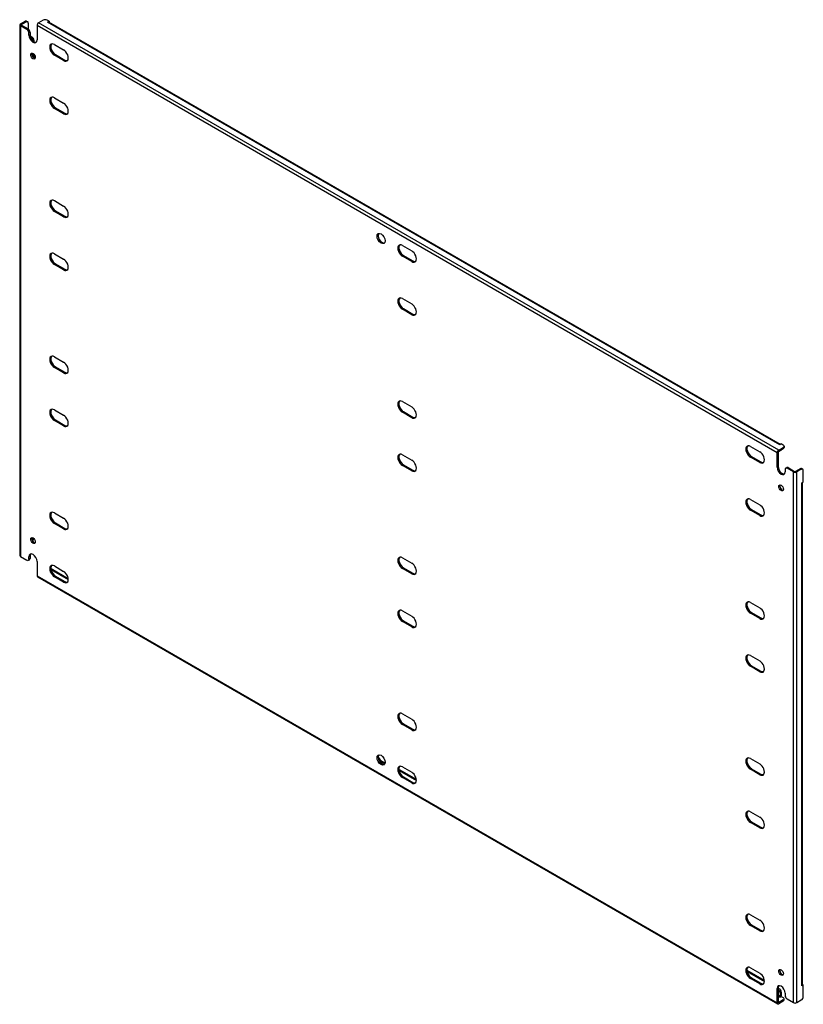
# Model space of a CAD drawing. Header units: inches. Extents: x 301 to 335.6, y 113 to 156.6.
import ezdxf

# ---------------------------------------------------------------- set-up
doc = ezdxf.new("R2010")
doc.units = ezdxf.units.IN
doc.header["$MEASUREMENT"] = 0
doc.layers.add('Visible Edges(ANSI)', color=7, linetype='Continuous', lineweight=25)
doc.layers.add('Visible Tangent Edges(ANSI)', color=7, linetype='Continuous', lineweight=25)

msp = doc.modelspace()

# ---------------------------------------------------------------- linework, layer by layer
at = {"layer": 'Visible Edges(ANSI)'}
for p, q in [((300.969, 156.321), (300.969, 132.867)), ((300.998, 156.362), (301.202, 156.479)), ((301.282, 156.117), (300.998, 156.281)), ((301.046, 156.334), (301.25, 156.452)), ((301.046, 156.309), (301.33, 156.145)), ((301.264, 156.486), (301.312, 156.458)), ((301.338, 156.401), (301.338, 156.14)), ((301.724, 156.292), (301.724, 155.658)), ((301.997, 156.53), (301.794, 156.413)), ((302.262, 156.479), (302.174, 156.53)), ((302.192, 156.439), (302.262, 156.479)), ((302.192, 156.439), (302.192, 156.439)), ((302.192, 156.439), (302.192, 156.439)), ((334.572, 137.778), (302.242, 156.444)), ((302.262, 156.479), (302.262, 156.432)), ((301.37, 155.862), (301.37, 155.964)), ((301.418, 155.992), (301.418, 155.89)), ((301.423, 155.842), (301.497, 155.798)), ((301.441, 155.775), (301.449, 155.771)), ((301.586, 155.645), (301.586, 155.589)), ((302.49, 155.452), (302.902, 155.215)), ((301.538, 155.067), (301.538, 154.906)), ((301.586, 155.031), (301.586, 154.859)), ((302.902, 154.741), (302.49, 154.979)), ((302.538, 155.006), (302.95, 154.769)), ((302.49, 153.105), (302.902, 152.867)), ((302.902, 152.394), (302.49, 152.631)), ((302.538, 152.659), (302.95, 152.421)), ((302.49, 148.553), (302.902, 148.315)), ((302.902, 147.842), (302.49, 148.079)), ((302.538, 148.107), (302.95, 147.869)), ((317.87, 146.573), (318.281, 146.335)), ((302.49, 146.205), (302.902, 145.968)), ((318.281, 145.862), (317.87, 146.099)), ((317.918, 146.127), (318.329, 145.889)), ((302.902, 145.494), (302.49, 145.732)), ((302.538, 145.76), (302.95, 145.522)), ((317.87, 144.225), (318.281, 143.988)), ((318.281, 143.514), (317.87, 143.752)), ((317.918, 143.78), (318.329, 143.542)), ((302.49, 141.653), (302.902, 141.416)), ((302.902, 140.942), (302.49, 141.18)), ((302.538, 141.208), (302.95, 140.97)), ((302.49, 139.306), (302.902, 139.068)), ((317.87, 139.673), (318.281, 139.436)), ((302.902, 138.595), (302.49, 138.832)), ((302.538, 138.86), (302.95, 138.623)), ((318.281, 138.962), (317.87, 139.2)), ((317.918, 139.228), (318.329, 138.99)), ((333.249, 137.693), (333.661, 137.456)), ((334.497, 137.531), (334.701, 137.649)), ((334.497, 137.476), (334.701, 137.593)), ((334.613, 137.802), (334.542, 137.761)), ((334.542, 137.761), (334.542, 137.762)), ((334.542, 137.761), (334.542, 137.761)), ((334.701, 137.751), (334.613, 137.802)), ((334.737, 137.7), (334.737, 137.644)), ((317.87, 137.326), (318.281, 137.088)), ((333.661, 136.982), (333.249, 137.22)), ((333.297, 137.248), (333.709, 137.01)), ((334.427, 136.776), (334.427, 137.41)), ((334.475, 137.438), (334.475, 136.804)), ((334.587, 137.506), (334.538, 137.478)), ((318.281, 136.615), (317.87, 136.852)), ((317.918, 136.88), (318.329, 136.643)), ((334.781, 136.674), (334.781, 136.572)), ((334.807, 136.732), (334.855, 136.759)), ((335.153, 136.562), (334.869, 136.725)), ((334.917, 136.753), (335.201, 136.589)), ((335.448, 136.707), (335.245, 136.589)), ((335.496, 136.679), (335.293, 136.562)), ((335.559, 136.685), (335.511, 136.713)), ((335.585, 136.118), (335.585, 136.628)), ((335.515, 136.078), (335.585, 136.118)), ((335.515, 136.077), (335.515, 136.078)), ((335.515, 136.078), (335.515, 136.077)), ((335.544, 113.889), (335.544, 136.094)), ((333.249, 135.346), (333.661, 135.108)), ((302.49, 134.754), (302.902, 134.516)), ((333.661, 134.635), (333.249, 134.872)), ((333.297, 134.9), (333.709, 134.663)), ((302.902, 134.043), (302.49, 134.28)), ((302.538, 134.308), (302.95, 134.071)), ((301.538, 133.654), (301.538, 133.593)), ((301.56, 133.563), (301.512, 133.536)), ((300.998, 132.827), (301.282, 132.663)), ((301.37, 132.714), (301.37, 132.816)), ((301.418, 132.844), (301.418, 132.742)), ((317.87, 132.774), (318.281, 132.536)), ((301.344, 132.657), (301.392, 132.685)), ((301.724, 132.612), (301.724, 131.979)), ((302.351, 132.295), (303.103, 131.861)), ((302.49, 132.407), (302.902, 132.169)), ((318.281, 132.063), (317.87, 132.3)), ((317.918, 132.328), (318.329, 132.091)), ((301.744, 131.933), (334.448, 113.052)), ((302.341, 132.245), (303.106, 131.803)), ((302.902, 131.695), (302.49, 131.933)), ((302.538, 131.961), (302.95, 131.723)), ((333.249, 130.794), (333.661, 130.556)), ((317.87, 130.427), (318.281, 130.189)), ((333.661, 130.083), (333.249, 130.32)), ((333.297, 130.348), (333.709, 130.111)), ((318.281, 129.715), (317.87, 129.953)), ((317.918, 129.981), (318.329, 129.743)), ((333.249, 128.447), (333.661, 128.209)), ((333.661, 127.735), (333.249, 127.973)), ((333.297, 128.001), (333.709, 127.763)), ((317.87, 125.875), (318.281, 125.637)), ((318.281, 125.163), (317.87, 125.401)), ((317.918, 125.429), (318.329, 125.191)), ((316.798, 123.954), (316.846, 123.926)), ((316.805, 123.902), (316.846, 123.926)), ((317.086, 123.656), (316.864, 123.784)), ((316.913, 123.812), (317.101, 123.703)), ((333.249, 123.895), (333.661, 123.657)), ((317.73, 123.416), (317.714, 123.406)), ((317.721, 123.366), (318.486, 122.924)), ((317.73, 123.416), (318.482, 122.981)), ((317.87, 123.527), (318.281, 123.29)), ((333.661, 123.183), (333.249, 123.421)), ((333.297, 123.449), (333.709, 123.211)), ((318.281, 122.816), (317.87, 123.054)), ((317.918, 123.081), (318.329, 122.844)), ((333.249, 121.547), (333.661, 121.31)), ((333.661, 120.836), (333.249, 121.074)), ((333.297, 121.101), (333.709, 120.864)), ((333.249, 116.995), (333.661, 116.758)), ((333.661, 116.284), (333.249, 116.522)), ((333.297, 116.549), (333.709, 116.312)), ((333.092, 114.546), (333.862, 114.102)), ((333.1, 114.486), (333.866, 114.044)), ((333.249, 114.648), (333.661, 114.41)), ((333.661, 113.937), (333.249, 114.174)), ((333.297, 114.202), (333.709, 113.964)), ((334.427, 113.097), (334.427, 113.731)), ((334.475, 113.759), (334.475, 113.125)), ((334.475, 113.748), (334.524, 113.72)), ((334.475, 113.692), (334.476, 113.692)), ((335.585, 113.889), (335.515, 113.848)), ((335.515, 113.848), (335.515, 113.848)), ((335.515, 113.848), (335.515, 113.848)), ((335.544, 113.912), (335.585, 113.889)), ((335.585, 113.379), (335.585, 113.889)), ((334.701, 113.23), (334.497, 113.112)), ((334.701, 113.174), (334.497, 113.057)), ((334.613, 113.383), (334.542, 113.342)), ((334.542, 113.343), (334.542, 113.343)), ((334.542, 113.342), (334.542, 113.343)), ((334.564, 113.539), (334.564, 113.381)), ((334.612, 113.567), (334.612, 113.408)), ((334.613, 113.383), (334.701, 113.332)), ((334.737, 113.225), (334.737, 113.281)), ((334.781, 113.527), (334.781, 113.425)), ((334.869, 113.272), (335.153, 113.108)), ((335.293, 113.108), (335.496, 113.225))]:
    msp.add_line(p, q, dxfattribs=at)
for centre, major_axis, start_param, end_param in [((301.068, 156.321), (-0.099, 0), 5.497787, 7.068583), ((301.068, 156.321), (-0.031, 0), 5.497787, 7.068583), ((301.202, 156.377), (0.063, 0.108), 0, 0.785398), ((301.25, 156.35), (0.063, 0.108), 5.497787, 7.068583), ((301.794, 156.332), (0.0495, 0.0857), 0.785398, 2.356194), ((302.086, 156.479), (0.125, 0), 0.785398, 2.356194), ((302.192, 156.358), (0.0495, 0.0857), 0, 0.785398), ((301.282, 156.015), (0.062, -0.108), 0.785398, 2.356194), ((301.33, 156.043), (-0.063, 0.108), 3.926991, 5.497787), ((301.547, 155.76), (0.125, -0.217), 3.926991, 7.068583), ((301.595, 155.788), (0.125, -0.217), 3.926991, 6.089646), ((301.497, 155.696), (-0.063, 0.108), 3.926991, 5.497787), ((301.449, 155.669), (0.062, -0.108), 0.887242, 2.356194), ((302.49, 155.215), (-0.145, 0.251), 5.497787, 8.63938), ((302.538, 155.243), (-0.145, 0.251), 0.166574, 2.356194), ((301.595, 154.971), (-0.073, 0.126), 0.338008, 2.803584), ((302.902, 154.978), (0.145, -0.251), 5.497787, 8.63938), ((302.95, 155.006), (0.145, -0.251), 5.497787, 6.116612), ((302.49, 152.868), (-0.145, 0.251), 5.497787, 8.63938), ((302.538, 152.896), (-0.145, 0.251), 0.166574, 2.356194), ((302.902, 152.63), (0.145, -0.251), 5.497787, 8.63938), ((302.95, 152.658), (0.145, -0.251), 5.497787, 6.116612), ((302.49, 148.316), (-0.145, 0.251), 5.497787, 8.63938), ((302.538, 148.344), (-0.145, 0.251), 0.166574, 2.356194), ((302.902, 148.078), (0.145, -0.251), 5.497787, 8.63938), ((302.95, 148.106), (0.145, -0.251), 5.497787, 6.116612), ((316.974, 146.908), (-0.125, 0.217), 0.193539, 2.948054), ((302.49, 145.969), (-0.145, 0.251), 5.497787, 8.63938), ((302.538, 145.996), (-0.145, 0.251), 0.166574, 2.356194), ((317.87, 146.336), (-0.145, 0.251), 5.497787, 8.63938), ((317.918, 146.364), (-0.145, 0.251), 0.166574, 2.356194), ((318.281, 146.098), (0.145, -0.251), 5.497787, 8.63938), ((302.902, 145.731), (0.145, -0.251), 5.497787, 8.63938), ((318.329, 146.126), (0.145, -0.251), 5.497787, 6.116612), ((302.95, 145.759), (0.145, -0.251), 5.497787, 6.116612), ((317.87, 143.989), (-0.145, 0.251), 5.497787, 8.63938), ((317.918, 144.016), (-0.145, 0.251), 0.166574, 2.356194), ((318.281, 143.751), (0.145, -0.251), 5.497787, 8.63938), ((318.329, 143.779), (0.145, -0.251), 5.497787, 6.116612), ((302.49, 141.417), (-0.145, 0.251), 5.497787, 8.63938), ((302.538, 141.444), (-0.145, 0.251), 0.166574, 2.356194), ((302.902, 141.179), (0.145, -0.251), 5.497787, 8.63938), ((302.95, 141.207), (0.145, -0.251), 5.497787, 6.116612), ((317.87, 139.437), (-0.145, 0.251), 5.497787, 8.63938), ((317.918, 139.464), (-0.145, 0.251), 0.166574, 2.356194), ((302.49, 139.069), (-0.145, 0.251), 5.497787, 8.63938), ((302.538, 139.097), (-0.145, 0.251), 0.166574, 2.356194), ((318.281, 139.199), (0.145, -0.251), 5.497787, 8.63938), ((302.902, 138.832), (0.145, -0.251), 5.497787, 8.63938), ((318.329, 139.227), (0.145, -0.251), 5.497787, 6.116612), ((302.95, 138.859), (0.145, -0.251), 5.497787, 6.116612), ((333.249, 137.457), (-0.145, 0.251), 5.497787, 8.63938), ((333.297, 137.484), (-0.145, 0.251), 0.166574, 2.356194), ((334.497, 137.45), (0.0495, 0.0857), 0.785398, 2.356194), ((334.542, 137.681), (0.0495, 0.0857), 0.721823, 0.785398), ((334.524, 137.614), (0.062, -0.108), 0, 0.557599), ((334.612, 137.7), (0.125, 0), 5.497787, 7.068583), ((334.612, 137.644), (0.125, 0), 5.497787, 6.283185), ((317.87, 137.089), (-0.145, 0.251), 5.497787, 8.63938), ((317.918, 137.117), (-0.145, 0.251), 0.166574, 2.356194), ((318.281, 136.852), (0.145, -0.251), 5.497787, 8.63938), ((333.661, 137.219), (0.145, -0.251), 5.497787, 8.63938), ((334.497, 137.45), (0.0155, 0.0268), 0.785398, 2.356194), ((334.476, 137.586), (0.062, -0.108), 5.726091, 6.840784), ((333.709, 137.247), (0.145, -0.251), 5.497787, 6.116612), ((334.604, 136.674), (0.125, -0.217), 3.926991, 7.068583), ((334.652, 136.702), (0.125, -0.217), 3.926991, 6.089646), ((334.869, 136.623), (-0.063, 0.108), 5.497787, 7.068583), ((334.917, 136.651), (-0.063, 0.108), 5.497787, 6.283185), ((335.448, 136.605), (0.063, 0.108), 0, 0.785398), ((335.496, 136.577), (0.062, 0.108), 5.497787, 7.068583), ((318.329, 136.879), (0.145, -0.251), 5.497787, 6.116612), ((335.223, 136.602), (0.099, 0), 3.926991, 5.497787), ((335.223, 136.602), (0.031, 0), 3.926991, 5.497787), ((334.652, 135.886), (-0.073, 0.126), 0.338008, 2.803584), ((335.445, 136.118), (0.099, 0), 5.497787, 5.561362), ((333.249, 135.109), (-0.145, 0.251), 5.497787, 8.63938), ((333.297, 135.137), (-0.145, 0.251), 0.166574, 2.356194), ((333.661, 134.872), (0.145, -0.251), 5.497787, 8.63938), ((302.49, 134.517), (-0.145, 0.251), 5.497787, 8.63938), ((302.538, 134.545), (-0.145, 0.251), 0.166574, 2.356194), ((302.902, 134.28), (0.145, -0.251), 5.497787, 8.63938), ((333.709, 134.899), (0.145, -0.251), 5.497787, 6.116612), ((302.95, 134.307), (0.145, -0.251), 5.497787, 6.116612), ((301.595, 133.559), (-0.073, 0.126), 0.338008, 2.803584), ((301.497, 133.671), (0.063, -0.108), 0, 0.762813), ((301.449, 133.644), (0.063, -0.108), 0.012335, 0.785398), ((301.068, 132.867), (-0.099, 0), 0, 0.785398), ((301.547, 132.714), (-0.125, 0.217), 3.926991, 7.068583), ((301.33, 132.793), (0.063, -0.108), 0, 0.785398), ((301.595, 132.742), (-0.125, 0.217), 0.193539, 0.785398), ((317.87, 132.537), (-0.145, 0.251), 5.497787, 8.63938), ((317.918, 132.565), (-0.145, 0.251), 0.166574, 2.356194), ((301.282, 132.765), (0.063, -0.108), 5.497787, 7.068583), ((302.49, 132.17), (-0.145, 0.251), 5.497787, 8.63938), ((302.538, 132.198), (-0.145, 0.251), 0.166574, 2.356194), ((302.351, 132.193), (-0.063, 0.108), 5.497787, 5.695787), ((318.281, 132.3), (0.145, -0.251), 5.497787, 8.63938), ((301.794, 132.019), (-0.0495, -0.0857), 5.497787, 6.283185), ((302.902, 131.932), (0.145, -0.251), 5.497787, 8.63938), ((318.329, 132.327), (0.145, -0.251), 5.497787, 6.116612), ((302.95, 131.96), (0.145, -0.251), 5.497787, 6.116612), ((333.249, 130.557), (-0.145, 0.251), 5.497787, 8.63938), ((333.297, 130.585), (-0.145, 0.251), 0.166574, 2.356194), ((333.661, 130.32), (0.145, -0.251), 5.497787, 8.63938), ((317.87, 130.19), (-0.145, 0.251), 5.497787, 8.63938), ((317.918, 130.218), (-0.145, 0.251), 0.166574, 2.356194), ((318.281, 129.952), (0.145, -0.251), 5.497787, 8.63938), ((318.329, 129.98), (0.145, -0.251), 5.497787, 6.116612), ((333.709, 130.347), (0.145, -0.251), 5.497787, 6.116612), ((333.249, 128.21), (-0.145, 0.251), 5.497787, 8.63938), ((333.297, 128.238), (-0.145, 0.251), 0.166574, 2.356194), ((333.661, 127.972), (0.145, -0.251), 5.497787, 8.63938), ((333.709, 128), (0.145, -0.251), 5.497787, 6.116612), ((317.87, 125.638), (-0.145, 0.251), 5.497787, 8.63938), ((317.918, 125.666), (-0.145, 0.251), 0.166574, 2.356194), ((318.281, 125.4), (0.145, -0.251), 5.497787, 8.63938), ((318.329, 125.428), (0.145, -0.251), 5.497787, 6.116612), ((316.974, 123.863), (-0.125, 0.217), 0.193539, 2.948054), ((316.864, 123.86), (-0.0468, 0.081), 2.058221, 2.356194), ((316.913, 123.888), (0.0468, -0.081), 3.926991, 5.497787), ((317.87, 123.29), (-0.145, 0.251), 5.497787, 8.63938), ((333.249, 123.658), (-0.145, 0.251), 5.497787, 8.63938), ((333.297, 123.686), (-0.145, 0.251), 0.166574, 2.356194), ((333.661, 123.42), (0.145, -0.251), 5.497787, 8.63938), ((317.918, 123.318), (-0.145, 0.251), 0.166574, 2.356194), ((318.281, 123.053), (0.145, -0.251), 5.497787, 8.63938), ((333.709, 123.448), (0.145, -0.251), 5.497787, 6.116612), ((318.329, 123.081), (0.145, -0.251), 5.497787, 6.116612), ((333.249, 121.31), (-0.145, 0.251), 5.497787, 8.63938), ((333.297, 121.338), (-0.145, 0.251), 0.166574, 2.356194), ((333.661, 121.073), (0.145, -0.251), 5.497787, 8.63938), ((333.709, 121.101), (0.145, -0.251), 5.497787, 6.116612), ((333.249, 116.758), (-0.145, 0.251), 5.497787, 8.63938), ((333.297, 116.786), (-0.145, 0.251), 0.166574, 2.356194), ((333.661, 116.521), (0.145, -0.251), 5.497787, 8.63938), ((333.709, 116.549), (0.145, -0.251), 5.497787, 6.116612), ((333.249, 114.411), (-0.145, 0.251), 5.497787, 8.63938), ((333.297, 114.439), (-0.145, 0.251), 0.166574, 2.356194), ((334.652, 114.473), (-0.073, 0.126), 0.338008, 2.803584), ((333.661, 114.173), (0.145, -0.251), 5.497787, 8.63938), ((333.709, 114.201), (0.145, -0.251), 5.497787, 6.116612), ((334.604, 113.629), (-0.125, 0.217), 3.926991, 7.068583), ((334.652, 113.657), (-0.125, 0.217), 0.193539, 0.785398), ((334.476, 113.59), (0.062, -0.108), 0.785398, 2.356194), ((334.524, 113.618), (-0.063, 0.108), 3.926991, 5.497787), ((335.445, 113.889), (0.099, 0), 5.497787, 6.283185), ((334.542, 113.368), (0.0155, 0.0268), 3.926991, 5.497787), ((334.542, 113.368), (0.0495, 0.0857), 5.177171, 5.497787), ((334.612, 113.281), (0.125, 0), 5.497787, 7.068583), ((334.612, 113.225), (0.125, 0), 5.497787, 6.283185), ((334.869, 113.374), (-0.062, 0.108), 0.785398, 2.356194), ((335.496, 113.327), (-0.063, -0.108), 0.785398, 2.356194), ((334.497, 113.138), (-0.0495, -0.0857), 5.497787, 7.068583), ((334.497, 113.138), (-0.0155, -0.0268), 5.497787, 7.068583), ((335.223, 113.148), (0.099, 0), 3.926991, 5.497787)]:
    msp.add_ellipse(centre, major_axis=major_axis, ratio=0.57735, start_param=start_param, end_param=end_param, dxfattribs=at)
for centre, major_axis in [((301.547, 154.944), (0.072, -0.126)), ((316.926, 146.881), (0.125, -0.217)), ((334.604, 135.858), (0.072, -0.126)), ((301.547, 133.531), (-0.072, 0.126)), ((316.926, 123.835), (0.125, -0.217)), ((334.604, 114.445), (-0.072, 0.126))]:
    msp.add_ellipse(centre, major_axis=major_axis, ratio=0.57735, dxfattribs=at)
at = {"layer": 'Visible Tangent Edges(ANSI)'}
for p, q in [((300.998, 156.281), (300.998, 132.827)), ((301.046, 156.309), (301.046, 156.334)), ((301.202, 156.479), (301.25, 156.452)), ((334.427, 137.41), (301.724, 156.292)), ((334.497, 137.531), (301.794, 156.413)), ((334.542, 137.762), (302.192, 156.439)), ((301.33, 156.145), (301.282, 156.117)), ((301.37, 155.964), (301.418, 155.992)), ((301.37, 155.862), (301.418, 155.89)), ((301.497, 155.798), (301.449, 155.771)), ((301.544, 155.621), (301.586, 155.645)), ((302.49, 154.979), (302.538, 155.006)), ((302.902, 154.741), (302.95, 154.769)), ((302.49, 152.631), (302.538, 152.659)), ((302.902, 152.394), (302.95, 152.421)), ((302.49, 148.079), (302.538, 148.107)), ((302.902, 147.842), (302.95, 147.869)), ((317.87, 146.099), (317.918, 146.127)), ((318.281, 145.862), (318.329, 145.889)), ((302.49, 145.732), (302.538, 145.76)), ((302.902, 145.494), (302.95, 145.522)), ((317.87, 143.752), (317.918, 143.78)), ((318.281, 143.514), (318.329, 143.542)), ((302.49, 141.18), (302.538, 141.208)), ((302.902, 140.942), (302.95, 140.97)), ((302.49, 138.832), (302.538, 138.86)), ((317.87, 139.2), (317.918, 139.228)), ((318.281, 138.962), (318.329, 138.99)), ((302.902, 138.595), (302.95, 138.623)), ((334.701, 137.649), (334.701, 137.593)), ((333.249, 137.22), (333.297, 137.248)), ((317.87, 136.852), (317.918, 136.88)), ((333.661, 136.982), (333.709, 137.01)), ((334.427, 136.776), (334.475, 136.804)), ((334.869, 136.725), (334.917, 136.753)), ((335.448, 136.707), (335.496, 136.679)), ((318.281, 136.615), (318.329, 136.643)), ((335.153, 113.108), (335.153, 136.562)), ((335.293, 113.108), (335.293, 136.562)), ((335.515, 113.848), (335.515, 136.078)), ((333.249, 134.872), (333.297, 134.9)), ((333.661, 134.635), (333.709, 134.663)), ((302.49, 134.28), (302.538, 134.308)), ((302.902, 134.043), (302.95, 134.071)), ((301.584, 133.619), (301.538, 133.593)), ((301.37, 132.816), (301.418, 132.844)), ((301.418, 132.742), (301.37, 132.714)), ((302.335, 132.286), (302.351, 132.295)), ((317.87, 132.3), (317.918, 132.328)), ((301.724, 131.979), (334.427, 113.097)), ((302.49, 131.933), (302.538, 131.961)), ((318.281, 132.063), (318.329, 132.091)), ((302.902, 131.695), (302.95, 131.723)), ((333.249, 130.32), (333.297, 130.348)), ((317.87, 129.953), (317.918, 129.981)), ((318.281, 129.715), (318.329, 129.743)), ((333.661, 130.083), (333.709, 130.111)), ((333.249, 127.973), (333.297, 128.001)), ((333.661, 127.735), (333.709, 127.763)), ((317.87, 125.401), (317.918, 125.429)), ((318.281, 125.163), (318.329, 125.191)), ((316.913, 123.812), (316.864, 123.784)), ((333.249, 123.421), (333.297, 123.449)), ((333.661, 123.183), (333.709, 123.211)), ((317.87, 123.054), (317.918, 123.081)), ((318.281, 122.816), (318.329, 122.844)), ((333.249, 121.074), (333.297, 121.101)), ((333.661, 120.836), (333.709, 120.864)), ((333.249, 116.522), (333.297, 116.549)), ((333.661, 116.284), (333.709, 116.312)), ((333.249, 114.174), (333.297, 114.202)), ((333.661, 113.937), (333.709, 113.964)), ((334.427, 113.731), (334.475, 113.759)), ((334.524, 113.72), (334.476, 113.692)), ((334.564, 113.381), (334.475, 113.432)), ((334.542, 113.343), (334.475, 113.381)), ((334.564, 113.539), (334.612, 113.567)), ((334.701, 113.23), (334.701, 113.174)), ((334.497, 113.112), (334.475, 113.125))]:
    msp.add_line(p, q, dxfattribs=at)

doc.saveas('drawing.dxf')
